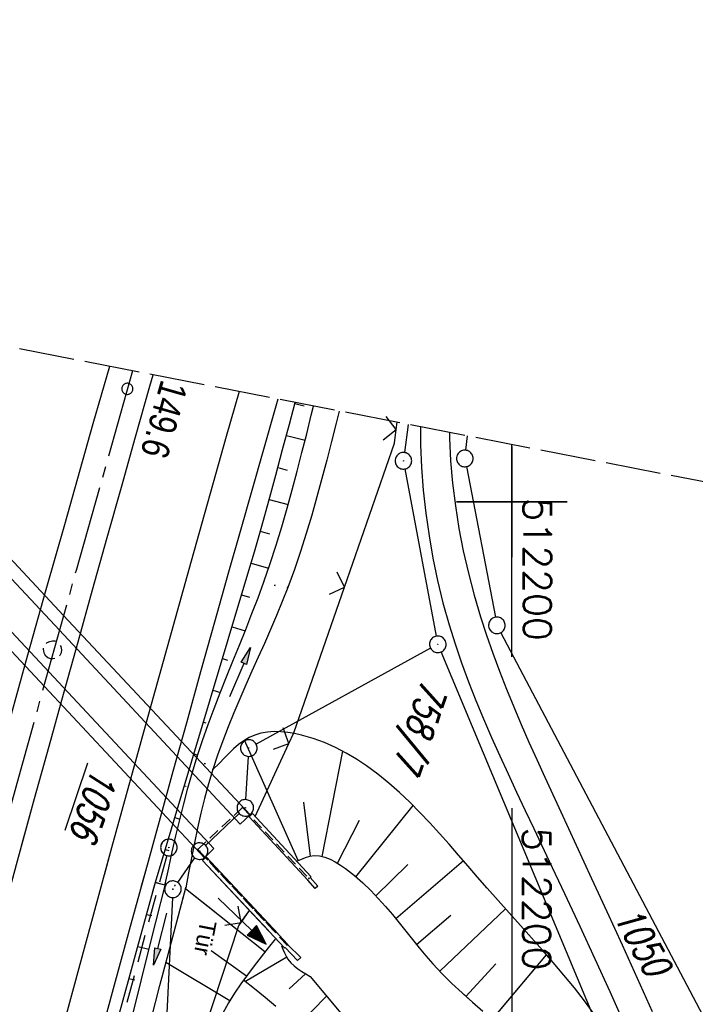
# Model space of a CAD drawing. Extents: x 511826 to 512284, y 474581 to 475544.
# Tile 28 of 29: x 512156 to 512217, y 475455 to 475544. Entities that reach past the tile are written whole.
import ezdxf

# ---------------------------------------------------------------- set-up
doc = ezdxf.new("R2010")
doc.units = 0
doc.header["$LTSCALE"] = 10
doc.header["$MEASUREMENT"] = 0
for name, pattern in [('ACHSE', [5.5, 4, -0.5, 0.5, -0.5]), ('AUSGEZOGEN', [0]), ('LT00', [0]), ('LT14', [0.6, 0.5, -0.1]), ('LT17', [0.15, 0.1, -0.05]), ('STRICHLINIE2', [0.375, 0.25, -0.125])]:
    doc.linetypes.add(name, pattern=pattern)
doc.layers.get('0').update_dxf_attribs({"linetype": 'LT00'})
for name, color, linetype in [('-AX-020', 250, 'ACHSE'), ('-Haltung', 182, 'STRICHLINIE2'), ('-ST-20-1', 250, 'LT00'), ('DFK_AB_FLNR', 7, 'Continuous'), ('DFK_AB_L', 21, 'LT00'), ('DFK_AB_P', 7, 'LT00'), ('DFK_FLUR_NR', 250, 'LT00'), ('DFK_GZPKT', 250, 'LT00'), ('DFK_KATASTER', 250, 'LT00'), ('PFEIL', 140, 'AUSGEZOGEN'), ('TOR_TEXT', 11, 'Continuous'), ('V89_AFBR_BAB', 250, 'LT00'), ('V89_BOESCH', 250, 'LT00'), ('V89_BOSCHUNG', 250, 'LT00'), ('V89_BR_KAPPE', 30, 'LT00'), ('V89_BR_WID', 30, 'LT17'), ('V89_BRUECK', 30, 'LT17'), ('V89_GRABEN', 250, 'LT00'), ('V89_KA_PRUF', 182, 'LT00'), ('V89_LD_MARK', 250, 'LT00'), ('V89_RASTER', 250, 'LT00'), ('V89_TOR', 10, 'LT00'), ('V89_ZAUN', 40, 'LT00'), ('V90_AFBR_BAB', 250, 'LT00'), ('V90_BOESCH', 250, 'LT00'), ('V90_BOSCHUNG', 250, 'LT00'), ('V90_BR_KAPPE', 30, 'LT00'), ('V90_BR_WID', 30, 'LT17'), ('V90_BRUECK', 30, 'LT17'), ('V90_GRABEN', 250, 'LT00'), ('V90_KA_PRUF', 182, 'LT00'), ('V90_LD_MARK', 250, 'LT00'), ('V90_PK_GR', 1, 'LT00'), ('V90_RASTER', 250, 'LT00'), ('V90_TOR', 10, 'LT00'), ('V90_ZAUN', 40, 'LT00')]:
    doc.layers.add(name, color=color, linetype=linetype)
doc.layers.add('-BLATT_90-RAND', color=7, linetype='LT14', plot=False)
doc.styles.add('Beschrift', font='ARIAL.TTF')
doc.styles.get("Standard").update_dxf_attribs({"font": 'romans.shx'})

# ---------------------------------------------------------------- blocks, each defined once
blk = doc.blocks.new('SYMB7010')
at = {"color": 0, "linetype": 'ByBlock'}
for points in [[(-0.031408, 0.499213), (-0.093728, 0.49134), (-0.15457, 0.475719), (-0.212975, 0.452595), (-0.268021, 0.422333), (-0.31884, 0.385411), (-0.36463, 0.342411), (-0.40467, 0.29401), (-0.438329, 0.240973), (-0.465074, 0.184136), (-0.484486, 0.124395), (-0.496256, 0.062692), (-0.5002, 0)], [(-0.5002, 0), (-0.496256, -0.062692), (-0.484486, -0.124395), (-0.465075, -0.184136), (-0.438329, -0.240973), (-0.404671, -0.29401), (-0.36463, -0.342411), (-0.31884, -0.385411), (-0.268021, -0.422333), (-0.212975, -0.452595), (-0.154571, -0.475719), (-0.093728, -0.49134), (-0.031408, -0.499213), (0.031408, -0.499213)], [(0.5002, 0), (0.496256, 0.062692), (0.484485, 0.124395), (0.465074, 0.184136), (0.438329, 0.240973), (0.40467, 0.29401), (0.36463, 0.342411), (0.31884, 0.385411), (0.268021, 0.422333), (0.212975, 0.452595), (0.15457, 0.475719), (0.093728, 0.49134), (0.031408, 0.499213), (-0.031408, 0.499213)], [(0.031408, -0.499213), (0.093728, -0.491341), (0.15457, -0.475719), (0.212975, -0.452595), (0.268021, -0.422333), (0.31884, -0.385411), (0.36463, -0.342411), (0.404671, -0.294011), (0.438329, -0.240974), (0.465075, -0.184136), (0.484486, -0.124395), (0.496256, -0.062692), (0.500201, 0)]]:
    blk.add_lwpolyline(points, dxfattribs=at)
blk = doc.blocks.new('SYMB0003')
at = {"color": 0, "linetype": 'ByBlock'}
for p, q in [((-0.015712, 0), (0.010166, 0.012015)), ((0, -0.021257), (-0.015712, 0)), ((0.010166, 0.012015), (0, -0.021257))]:
    blk.add_line(p, q, dxfattribs=at)
for points in [[(-0.031395, 0.499013), (-0.093691, 0.491144), (-0.154509, 0.475528), (-0.21289, 0.452414), (-0.267913, 0.422164), (-0.318712, 0.385257), (-0.364484, 0.342274), (-0.404509, 0.293893), (-0.438154, 0.240877), (-0.464888, 0.184062), (-0.484292, 0.124345), (-0.496058, 0.062667), (-0.5, 0)], [(-0.5, 0), (-0.496058, -0.062667), (-0.484292, -0.124345), (-0.464888, -0.184062), (-0.438154, -0.240877), (-0.404509, -0.293893), (-0.364485, -0.342274), (-0.318712, -0.385257), (-0.267914, -0.422164), (-0.21289, -0.452414), (-0.154509, -0.475529), (-0.093691, -0.491144), (-0.031395, -0.499014), (0.031395, -0.499014)], [(0.5, 0), (0.496057, 0.062667), (0.484292, 0.124345), (0.464888, 0.184062), (0.438153, 0.240877), (0.404509, 0.293893), (0.364484, 0.342274), (0.318712, 0.385257), (0.267913, 0.422164), (0.21289, 0.452414), (0.154509, 0.475528), (0.093691, 0.491144), (0.031395, 0.499013), (-0.031395, 0.499013)], [(0.031395, -0.499014), (0.093691, -0.491144), (0.154509, -0.475529), (0.21289, -0.452414), (0.267914, -0.422164), (0.318712, -0.385257), (0.364485, -0.342274), (0.404509, -0.293893), (0.438154, -0.240877), (0.464889, -0.184062), (0.484292, -0.124345), (0.496058, -0.062667), (0.5, 0)]]:
    blk.add_lwpolyline(points, dxfattribs=at)
blk = doc.blocks.new('SYMB0002')
at = {"color": 0, "linetype": 'ByBlock'}
for points in [[(-0.031395, 0.499013), (-0.093691, 0.491144), (-0.154509, 0.475528), (-0.21289, 0.452414), (-0.267913, 0.422164), (-0.318712, 0.385257), (-0.364484, 0.342274), (-0.404509, 0.293893), (-0.438154, 0.240877), (-0.464888, 0.184062), (-0.484292, 0.124345), (-0.496058, 0.062667), (-0.5, 0)], [(-0.5, 0), (-0.496058, -0.062667), (-0.484292, -0.124345), (-0.464888, -0.184062), (-0.438154, -0.240877), (-0.404509, -0.293893), (-0.364485, -0.342274), (-0.318712, -0.385257), (-0.267914, -0.422164), (-0.21289, -0.452414), (-0.154509, -0.475529), (-0.093691, -0.491144), (-0.031395, -0.499014), (0.031395, -0.499014)], [(0.5, 0), (0.496057, 0.062667), (0.484292, 0.124345), (0.464888, 0.184062), (0.438153, 0.240877), (0.404509, 0.293893), (0.364484, 0.342274), (0.318712, 0.385257), (0.267913, 0.422164), (0.21289, 0.452414), (0.154509, 0.475528), (0.093691, 0.491144), (0.031395, 0.499013), (-0.031395, 0.499013)], [(0.031395, -0.499014), (0.093691, -0.491144), (0.154509, -0.475529), (0.21289, -0.452414), (0.267914, -0.422164), (0.318712, -0.385257), (0.364485, -0.342274), (0.404509, -0.293893), (0.438154, -0.240877), (0.464889, -0.184062), (0.484292, -0.124345), (0.496058, -0.062667), (0.5, 0)]]:
    blk.add_lwpolyline(points, dxfattribs=at)
blk = doc.blocks.new('SYMB0011')
at = {"color": 0, "linetype": 'ByBlock'}
for p, q in [((0.5, 0), (-0.5, 0)), ((0, 0.5), (0, -0.5))]:
    blk.add_line(p, q, dxfattribs=at)
blk = doc.blocks.new('SYMB0070')
at = {"color": 0, "linetype": 'ByBlock'}
for p, q in [((-0.5, 0), (0.2, 0)), ((0.5, 0), (0.2, 0.1)), ((0.2, 0.1), (0.2, 0)), ((0.468, 0), (0.21, 0.086)), ((0.21, 0.086), (0.21, -0.086)), ((0.21, -0.086), (0.468, 0)), ((0.22, -0.072), (0.437, 0)), ((0.23, -0.058), (0.405, 0)), ((0.24, -0.045), (0.374, 0)), ((0.342, 0), (0.25, 0.031)), ((0.25, 0.031), (0.25, -0.031)), ((0.25, -0.031), (0.342, 0)), ((0.26, -0.017), (0.31, 0)), ((0.27, -0.003), (0.279, 0))]:
    blk.add_line(p, q, dxfattribs=at)
for points in [[(0.2, 0), (0.2, -0.1), (0.5, 0)], [(0.437, 0), (0.22, 0.072), (0.22, -0.072)], [(0.405, 0), (0.23, 0.058), (0.23, -0.058)], [(0.374, 0), (0.24, 0.045), (0.24, -0.045)], [(0.31, 0), (0.26, 0.017), (0.26, -0.017)], [(0.279, 0), (0.27, 0.003), (0.27, -0.003)]]:
    blk.add_lwpolyline(points, dxfattribs=at)
blk = doc.blocks.new('SYMB0024')
at = {"color": 0, "linetype": 'ByBlock'}
for p, q in [((-0.5, 0.5), (0, 0)), ((0, 0), (0.5, 0.5))]:
    blk.add_line(p, q, dxfattribs=at)
blk = doc.blocks.new('Pfreil3')
at = {"layer": 'PFEIL'}
blk.add_hatch(color=256, dxfattribs=at).paths.add_polyline_path([(-1.549, 0.273), (-1.549, -0.273), (0, 0)])
for p, q in [((-1.549, 0), (-4.831, 0)), ((-1.549, -0.273), (-1.549, 0.273)), ((-1.549, 0.273), (0, 0)), ((0, 0), (-1.549, -0.273))]:
    blk.add_line(p, q, dxfattribs=at)

msp = doc.modelspace()

# ---------------------------------------------------------------- linework, layer by layer
at = {"layer": '-AX-020', "ltscale": 0.2, "flags": 128}
msp.add_lwpolyline([(512165.72, 475511.829), (512160.618, 475493.788), (512155.257, 475474.55), (512149.971, 475455.29), (512148.09, 475448.361), (512142.908, 475429.074), (512137.804, 475409.765), (512132.778, 475390.436), (512127.829, 475371.088), (512122.957, 475351.719), (512118.163, 475332.332), (512113.447, 475312.925), (512108.808, 475293.499), (512104.247, 475274.055), (512099.765, 475254.593), (512095.36, 475235.113), (512091.033, 475215.616), (512086.785, 475196.101), (512082.614, 475176.57), (512078.522, 475157.022), (512074.508, 475137.458), (512070.573, 475117.878), (512066.716, 475098.282), (512063.238, 475080.246), (512059.532, 475060.621), (512055.901, 475040.983), (512052.344, 475021.33), (512048.857, 475001.665), (512045.438, 474981.988), (512042.084, 474962.3), (512038.794, 474942.602), (512035.562, 474922.893), (512032.388, 474903.175), (512029.269, 474883.449), (512026.201, 474863.714), (512023.183, 474843.972), (512020.21, 474824.222), (512017.282, 474804.467), (512014.394, 474784.705), (512011.544, 474764.937), (512008.73, 474745.165), (512005.949, 474725.388), (512003.198, 474705.607), (512000.474, 474685.821), (511997.775, 474666.033), (511995.098, 474646.242), (511992.439, 474626.448), (511989.798, 474606.651), (511989.417, 474603.785)], dxfattribs=at)
at = {"layer": '-BLATT_90-RAND'}
msp.add_lwpolyline([(512002.377, 475543.56), (511825.982, 474635.535), (512107.715, 474580.805), (512284.11, 475488.83), (512002.377, 475543.56)], dxfattribs=at)
at = {"layer": '-Haltung'}
msp.add_line((512168.817, 475468.033), (512153.027, 475409.955), dxfattribs=at)
at = {"layer": 'DFK_AB_L'}
for p, q in [((512190.647, 475506.986), (512190.309, 475504.443)), ((512190.348, 475502.963), (512193.182, 475487.857)), ((512192.663, 475486.759), (512176.897, 475478.101)), ((512175.965, 475473.089), (512176.196, 475476.991)), ((512175.375, 475471.824), (512172.335, 475468.946)), ((512169.81, 475465.604), (512171.36, 475467.816)), ((512169.343, 475464.241), (512167.737, 475431.599))]:
    msp.add_line(p, q, dxfattribs=at)
at = {"layer": 'DFK_KATASTER'}
for p, q in [((512195.961, 475505.954), (512195.833, 475504.656)), ((512195.902, 475503.174), (512198.519, 475489.566)), ((512199.011, 475488.167), (512220.45, 475447.593)), ((512211.561, 475443.532), (512193.61, 475486.428))]:
    msp.add_line(p, q, dxfattribs=at)
at = {"layer": 'V89_AFBR_BAB'}
for points in [[(512163.632, 475512.234), (512162.149, 475507.039), (512159.562, 475497.926), (512157.898, 475492.033), (512156.241, 475486.137), (512154.592, 475480.239), (512152.954, 475474.338), (512151.79, 475470.109)], [(512155.668, 475468.798), (512156.874, 475473.183), (512158.178, 475477.901), (512159.488, 475482.618), (512160.802, 475487.334), (512162.12, 475492.049), (512163.44, 475496.763), (512164.719, 475501.322), (512166.002, 475505.88), (512167.29, 475510.436), (512167.583, 475511.467)], [(512178.865, 475509.275), (512178.621, 475508.425), (512177.561, 475504.727), (512176.504, 475501.027), (512175.45, 475497.326), (512174.401, 475493.624), (512173.134, 475489.125), (512171.874, 475484.625), (512170.621, 475480.122), (512169.373, 475475.618), (512168.129, 475471.113), (512166.889, 475466.607), (512166.486, 475465.141)], [(512191.742, 475506.774), (512191.761, 475505.158), (512191.853, 475503.095), (512192.01, 475501.034), (512192.234, 475498.978), (512192.524, 475496.931), (512192.879, 475494.894), (512193.301, 475492.872), (512193.788, 475490.867), (512194.34, 475488.881), (512194.88, 475487.151), (512195.466, 475485.437), (512196.092, 475483.738), (512196.755, 475482.052), (512197.449, 475480.377), (512198.17, 475478.712), (512198.912, 475477.055), (512199.671, 475475.404), (512200.442, 475473.758), (512201.22, 475472.116), (512202.001, 475470.475), (512203.396, 475467.532), (512204.781, 475464.588), (512206.155, 475461.642), (512207.517, 475458.692), (512208.866, 475455.736), (512210.199, 475452.774)], [(512194.385, 475506.26), (512194.389, 475505.758), (512194.481, 475503.711), (512194.655, 475501.667), (512194.906, 475499.626), (512195.231, 475497.593), (512195.625, 475495.571), (512196.086, 475493.561), (512196.609, 475491.567), (512197.192, 475489.593), (512197.726, 475487.941), (512198.297, 475486.304), (512198.899, 475484.68), (512199.53, 475483.066), (512200.186, 475481.463), (512200.863, 475479.869), (512201.558, 475478.281), (512202.266, 475476.699), (512202.985, 475475.122), (512203.711, 475473.547), (512204.439, 475471.974), (512205.83, 475468.972), (512207.217, 475465.968), (512208.599, 475462.964), (512209.975, 475459.957), (512211.342, 475456.948), (512212.7, 475453.934)]]:
    msp.add_lwpolyline(points, dxfattribs=at)
at = {"layer": 'V89_BOESCH'}
for p, q in [((512173.582, 475476.389), (512172.982, 475475.805)), ((512167.567, 475464.775), (512167.8, 475465.619))]:
    msp.add_line(p, q, dxfattribs=at)
for points in [[(512167.8, 475465.619), (512176.065, 475493.193), (512176.741, 475495.487), (512177.399, 475497.787), (512178.041, 475500.09), (512178.671, 475502.398), (512179.292, 475504.708), (512179.909, 475507.019), (512180.428, 475508.971)], [(512207.459, 475453.693), (512206.576, 475454.89), (512205.661, 475456.064), (512204.72, 475457.219), (512203.756, 475458.358), (512202.775, 475459.486), (512201.781, 475460.606), (512200.779, 475461.724), (512199.773, 475462.842), (512198.768, 475463.965), (512197.769, 475465.096), (512196.912, 475466.084), (512196.058, 475467.077), (512195.204, 475468.069), (512194.346, 475469.056), (512193.48, 475470.032), (512192.602, 475470.992), (512191.708, 475471.932), (512190.794, 475472.846), (512189.857, 475473.73), (512188.891, 475474.578), (512187.895, 475475.385), (512186.862, 475476.146), (512185.968, 475476.743), (512185.043, 475477.297), (512184.085, 475477.8), (512183.092, 475478.244), (512182.061, 475478.621), (512180.989, 475478.924), (512180.374, 475479.057), (512179.753, 475479.156), (512179.131, 475479.216), (512178.516, 475479.23), (512177.912, 475479.189), (512177.328, 475479.088), (512176.769, 475478.919), (512176.259, 475478.687), (512175.774, 475478.395), (512175.31, 475478.054), (512174.863, 475477.673), (512174.429, 475477.261), (512174.004, 475476.83), (512173.582, 475476.389)], [(512180.555, 475467.516), (512180.95, 475467.689), (512181.345, 475467.843), (512181.74, 475467.961), (512182.135, 475468.024), (512182.621, 475468.008), (512183.104, 475467.898), (512183.583, 475467.711), (512184.054, 475467.465), (512184.515, 475467.175), (512184.963, 475466.859), (512185.777, 475466.224), (512186.54, 475465.56), (512187.259, 475464.87), (512187.941, 475464.16), (512188.592, 475463.433), (512189.22, 475462.694), (512189.831, 475461.947), (512190.432, 475461.197), (512191.03, 475460.449), (512191.631, 475459.706), (512192.242, 475458.973), (512192.87, 475458.254), (512193.717, 475457.35), (512194.598, 475456.473), (512195.509, 475455.62), (512196.034, 475455.152)]]:
    msp.add_lwpolyline(points, dxfattribs=at)
at = {"layer": 'V89_BOSCHUNG'}
for p, q in [((512180.406, 475508.89), (512181.225, 475508.676)), ((512179.635, 475505.99), (512181.318, 475505.551)), ((512178.86, 475503.098), (512179.716, 475502.869)), ((512178.073, 475500.208), (512179.786, 475499.74)), ((512177.269, 475497.329), (512178.105, 475497.09)), ((512176.439, 475494.452), (512178.021, 475493.988)), ((512175.582, 475491.582), (512176.294, 475491.368)), ((512174.721, 475488.708), (512175.914, 475488.35)), ((512173.859, 475485.834), (512174.323, 475485.696)), ((512172.998, 475482.961), (512173.664, 475482.761)), ((512172.137, 475480.087), (512172.365, 475480.019)), ((512180.685, 475467.573), (512175.847, 475478.443)), ((512171.275, 475477.213), (512171.614, 475477.112)), ((512182.877, 475467.96), (512184.725, 475477.472)), ((512170.414, 475474.34), (512170.587, 475474.288)), ((512181.805, 475467.975), (512181.202, 475472.853)), ((512185.913, 475466.109), (512191.1, 475472.545)), ((512169.553, 475471.466), (512170.01, 475471.329)), ((512184.239, 475467.353), (512186.24, 475471.233)), ((512168.691, 475468.592), (512169.01, 475468.497)), ((512187.716, 475464.4), (512190.603, 475467.21)), ((512189.513, 475462.339), (512195.632, 475467.572)), ((512168.658, 475465.361), (512167.789, 475465.581)), ((512173.249, 475462.855), (512170.504, 475465.023)), ((512193.506, 475457.569), (512199.425, 475463.229)), ((512191.4, 475459.99), (512194.492, 475462.649)), ((512199.023, 475454.141), (512203.152, 475459.055)), ((512195.863, 475455.3), (512198.556, 475458.25))]:
    msp.add_line(p, q, dxfattribs=at)
at = {"layer": 'V89_BR_KAPPE'}
msp.add_line((512178.887, 475460.949), (512172.387, 475467.917), dxfattribs=at)
for points in [[(512176.359, 475471.716), (512175.44, 475470.865), (512158.693, 475488.835), (512143.823, 475504.731), (512144.744, 475505.504), (512159.488, 475489.716), (512176.359, 475471.716)], [(512172.23, 475467.831), (512173.08, 475468.668), (512157.357, 475485.498), (512141.424, 475502.503), (512140.608, 475501.651), (512156.934, 475484.209), (512172.23, 475467.831)], [(512176.273, 475471.519), (512176.568, 475471.825), (512181.846, 475466.125), (512181.781, 475466.033), (512182.478, 475465.27), (512182.225, 475465.047), (512181.559, 475465.808), (512176.273, 475471.519)], [(512172.387, 475467.917), (512172.056, 475467.595), (512178.007, 475461.246)]]:
    msp.add_lwpolyline(points, dxfattribs=at)
at = {"layer": 'V89_BR_WID'}
for p, q in [((512171.618, 475468.576), (512175.669, 475472.367)), ((512175.669, 475472.367), (512181.667, 475465.958)), ((512171.618, 475468.576), (512178.694, 475461.014))]:
    msp.add_line(p, q, dxfattribs=at)
at = {"layer": 'V89_BRUECK', "flags": 128}
msp.add_lwpolyline([(512158.074, 475485.906), (512157.9, 475486.057), (512157.771, 475486.257), (512157.694, 475486.486), (512157.68, 475486.722), (512157.731, 475486.94), (512157.848, 475487.131), (512158.024, 475487.283), (512158.242, 475487.387), (512158.48, 475487.437), (512158.716, 475487.424), (512158.93, 475487.341), (512159.122, 475487.159), (512159.249, 475486.91), (512159.305, 475486.629), (512159.28, 475486.351), (512159.169, 475486.109), (512158.998, 475485.95), (512158.78, 475485.848), (512158.539, 475485.804), (512158.299, 475485.82), (512158.087, 475485.899), (512158.074, 475485.906)], dxfattribs=at)
at = {"layer": 'V89_GRABEN'}
for p, q in [((512168.683, 475465.459), (512168.436, 475464.482)), ((512170.203, 475463.884), (512170.529, 475465.116))]:
    msp.add_line(p, q, dxfattribs=at)
for points in [[(512168.683, 475465.459), (512169, 475466.912), (512169.321, 475468.364), (512169.65, 475469.812), (512169.992, 475471.257), (512170.351, 475472.697), (512170.73, 475474.13), (512171.135, 475475.555), (512171.568, 475476.971), (512172.052, 475478.428), (512172.565, 475479.876), (512173.103, 475481.315), (512173.66, 475482.749), (512174.229, 475484.179), (512174.806, 475485.607), (512175.385, 475487.034), (512175.959, 475488.463), (512176.524, 475489.895), (512177.072, 475491.332), (512177.6, 475492.776), (512178.166, 475494.42), (512178.701, 475496.074), (512179.209, 475497.737), (512179.693, 475499.408), (512180.157, 475501.085), (512180.605, 475502.768), (512181.04, 475504.454), (512181.466, 475506.144), (512181.887, 475507.835), (512182.089, 475508.649)], [(512184.393, 475508.201), (512184.121, 475507.11), (512183.703, 475505.438), (512183.278, 475503.768), (512182.844, 475502.102), (512182.394, 475500.441), (512181.925, 475498.786), (512181.431, 475497.14), (512180.909, 475495.503), (512180.353, 475493.878), (512179.759, 475492.265), (512179.257, 475490.991), (512178.734, 475489.724), (512178.193, 475488.463), (512177.641, 475487.207), (512177.083, 475485.952), (512176.522, 475484.699), (512175.965, 475483.444), (512175.417, 475482.187), (512174.883, 475480.926), (512174.367, 475479.659), (512173.875, 475478.384), (512173.412, 475477.1), (512172.982, 475475.805), (512172.59, 475474.497), (512172.232, 475473.177), (512171.903, 475471.848), (512171.599, 475470.511), (512171.314, 475469.168), (512171.045, 475467.82), (512170.784, 475466.469), (512170.529, 475465.116)]]:
    msp.add_lwpolyline(points, dxfattribs=at)
at = {"layer": 'V89_LD_MARK'}
msp.add_lwpolyline([(512175.351, 475509.958), (512174.191, 475505.883), (512171.021, 475494.641), (512167.405, 475481.684), (512163.827, 475468.717), (512163.158, 475466.266)], dxfattribs=at)
at = {"layer": 'V89_RASTER'}
for p, q in [((512200.001, 475505), (512200.001, 475495)), ((512195.001, 475500), (512205.001, 475500)), ((512200.001, 475472.311), (512200.001, 475453.811))]:
    msp.add_line(p, q, dxfattribs=at)
at = {"layer": 'V89_ZAUN'}
for p, q in [((512189.567, 475506.516), (512189.651, 475507.18)), ((512176.818, 475471.555), (512179.849, 475478.167)), ((512175.581, 475462.066), (512176.29, 475463.078))]:
    msp.add_line(p, q, dxfattribs=at)
for points in [[(512184.88, 475492.293), (512189.411, 475505.289), (512189.567, 475506.516)], [(512179.849, 475478.167), (512180.293, 475479.134), (512184.88, 475492.293)]]:
    msp.add_lwpolyline(points, dxfattribs=at)
at = {"layer": 'V90_AFBR_BAB'}
for points in [[(512163.632, 475512.234), (512162.149, 475507.039), (512159.562, 475497.926), (512157.898, 475492.033), (512156.241, 475486.137), (512154.592, 475480.239), (512152.954, 475474.338), (512150.751, 475466.335), (512148.568, 475458.327), (512146.404, 475450.313), (512144.304, 475442.464), (512142.221, 475434.611), (512140.154, 475426.754), (512138.894, 475421.935), (512137.638, 475417.116), (512136.386, 475412.295), (512135.137, 475407.474), (512133.889, 475402.652)], [(512138.883, 475405.7), (512139.923, 475409.737), (512140.965, 475413.773), (512142.01, 475417.808), (512143.059, 475421.842), (512144.114, 475425.875), (512145.353, 475430.578), (512146.6, 475435.279), (512147.855, 475439.978), (512149.115, 475444.676), (512150.381, 475449.372), (512151.993, 475455.328), (512153.612, 475461.282), (512155.238, 475467.234), (512156.874, 475473.183), (512158.178, 475477.901), (512159.488, 475482.618), (512160.802, 475487.334), (512162.12, 475492.049), (512163.44, 475496.763), (512164.719, 475501.322), (512166.002, 475505.88), (512167.29, 475510.436), (512167.583, 475511.467)], [(512178.865, 475509.275), (512178.621, 475508.425), (512177.561, 475504.727), (512176.504, 475501.027), (512175.45, 475497.326), (512174.401, 475493.624), (512173.134, 475489.125), (512171.874, 475484.625), (512170.621, 475480.122), (512169.373, 475475.618), (512168.129, 475471.113), (512166.889, 475466.607), (512165.431, 475461.295), (512163.977, 475455.982), (512162.529, 475450.667), (512161.088, 475445.35), (512159.022, 475437.663), (512156.975, 475429.971), (512154.948, 475422.274), (512153.669, 475417.373), (512152.398, 475412.471), (512151.133, 475407.567), (512149.873, 475402.661)], [(512191.742, 475506.774), (512191.761, 475505.158), (512191.853, 475503.095), (512192.01, 475501.034), (512192.234, 475498.978), (512192.524, 475496.931), (512192.88, 475494.894), (512193.301, 475492.872), (512193.788, 475490.867), (512194.34, 475488.881), (512194.88, 475487.151), (512195.466, 475485.438), (512196.092, 475483.738), (512196.755, 475482.052), (512197.449, 475480.377), (512198.17, 475478.712), (512198.912, 475477.055), (512199.671, 475475.404), (512200.442, 475473.758), (512201.22, 475472.116), (512202.001, 475470.475), (512203.396, 475467.532), (512204.781, 475464.588), (512206.155, 475461.642), (512207.517, 475458.692), (512208.866, 475455.736), (512210.199, 475452.774)], [(512194.385, 475506.26), (512194.389, 475505.758), (512194.481, 475503.711), (512194.655, 475501.667), (512194.906, 475499.626), (512195.231, 475497.593), (512195.625, 475495.571), (512196.086, 475493.561), (512196.609, 475491.567), (512197.192, 475489.593), (512197.726, 475487.941), (512198.297, 475486.304), (512198.899, 475484.68), (512199.53, 475483.066), (512200.186, 475481.463), (512200.863, 475479.869), (512201.558, 475478.281), (512202.266, 475476.699), (512202.985, 475475.122), (512203.711, 475473.547), (512204.439, 475471.974), (512205.83, 475468.972), (512207.217, 475465.968), (512208.599, 475462.964), (512209.975, 475459.957), (512211.342, 475456.948), (512212.7, 475453.934)]]:
    msp.add_lwpolyline(points, dxfattribs=at)
at = {"layer": 'V90_BOESCH'}
msp.add_line((512173.582, 475476.389), (512172.982, 475475.805), dxfattribs=at)
for points in [[(512167.8, 475465.619), (512176.065, 475493.193), (512176.741, 475495.487), (512177.399, 475497.787), (512178.041, 475500.091), (512178.671, 475502.398), (512179.292, 475504.708), (512179.909, 475507.019), (512180.428, 475508.971)], [(512207.459, 475453.693), (512206.576, 475454.89), (512205.661, 475456.064), (512204.72, 475457.219), (512203.756, 475458.358), (512202.775, 475459.486), (512201.781, 475460.607), (512200.779, 475461.724), (512199.773, 475462.842), (512198.768, 475463.965), (512197.769, 475465.096), (512196.912, 475466.084), (512196.058, 475467.077), (512195.204, 475468.069), (512194.346, 475469.056), (512193.48, 475470.032), (512192.602, 475470.992), (512191.708, 475471.932), (512190.794, 475472.847), (512189.857, 475473.73), (512188.891, 475474.578), (512187.895, 475475.385), (512186.862, 475476.146), (512185.968, 475476.743), (512185.043, 475477.297), (512184.085, 475477.8), (512183.092, 475478.244), (512182.061, 475478.621), (512180.989, 475478.924), (512180.374, 475479.057), (512179.753, 475479.156), (512179.131, 475479.217), (512178.516, 475479.23), (512177.912, 475479.189), (512177.328, 475479.088), (512176.769, 475478.919), (512176.259, 475478.687), (512175.774, 475478.395), (512175.31, 475478.054), (512174.863, 475477.673), (512174.429, 475477.261), (512174.004, 475476.83), (512173.582, 475476.389)], [(512180.555, 475467.516), (512180.95, 475467.689), (512181.345, 475467.843), (512181.74, 475467.961), (512182.135, 475468.024), (512182.621, 475468.008), (512183.104, 475467.898), (512183.583, 475467.711), (512184.054, 475467.465), (512184.515, 475467.175), (512184.963, 475466.859), (512185.777, 475466.224), (512186.54, 475465.56), (512187.259, 475464.87), (512187.941, 475464.16), (512188.592, 475463.433), (512189.22, 475462.694), (512189.831, 475461.947), (512190.432, 475461.197), (512191.03, 475460.449), (512191.631, 475459.706), (512192.242, 475458.973), (512192.87, 475458.254), (512193.717, 475457.35), (512194.598, 475456.473), (512195.509, 475455.62), (512196.445, 475454.785), (512197.402, 475453.966)], [(512151.954, 475406.248), (512152.58, 475408.447), (512153.209, 475410.645), (512153.839, 475412.843), (512154.466, 475415.042), (512155.089, 475417.242), (512155.703, 475419.444), (512156.306, 475421.649), (512156.993, 475424.224), (512157.664, 475426.804), (512158.323, 475429.387), (512158.973, 475431.972), (512159.618, 475434.559), (512160.261, 475437.146), (512160.905, 475439.732), (512161.555, 475442.318), (512162.212, 475444.901), (512162.982, 475447.868), (512163.764, 475450.832), (512164.558, 475453.793), (512165.361, 475456.751), (512166.17, 475459.708), (512166.984, 475462.664), (512167.8, 475465.619)], [(512178.616, 475460.487), (512177.975, 475459.686), (512177.34, 475458.883), (512176.714, 475458.074), (512176.104, 475457.256), (512175.514, 475456.426), (512174.949, 475455.583), (512174.414, 475454.722), (512173.847, 475453.72)], [(512179.204, 475459.884), (512179.326, 475459.561), (512179.456, 475459.245), (512179.602, 475458.942), (512179.773, 475458.659), (512180.03, 475458.338), (512180.331, 475458.051), (512180.665, 475457.792), (512181.026, 475457.553), (512181.403, 475457.328), (512181.789, 475457.11), (512188.71, 475448.825)], [(512178.678, 475454.402), (512177.715, 475455.203), (512176.743, 475455.995), (512175.768, 475456.782)]]:
    msp.add_lwpolyline(points, dxfattribs=at)
at = {"layer": 'V90_BOSCHUNG'}
for p, q in [((512180.406, 475508.89), (512181.225, 475508.676)), ((512179.635, 475505.99), (512181.318, 475505.551)), ((512178.86, 475503.098), (512179.716, 475502.869)), ((512178.073, 475500.209), (512179.786, 475499.74)), ((512177.269, 475497.329), (512178.105, 475497.09)), ((512176.439, 475494.452), (512178.021, 475493.988)), ((512175.582, 475491.582), (512176.294, 475491.368)), ((512174.721, 475488.708), (512175.914, 475488.35)), ((512173.859, 475485.834), (512174.323, 475485.696)), ((512172.998, 475482.961), (512173.664, 475482.761)), ((512172.137, 475480.087), (512172.365, 475480.019)), ((512180.685, 475467.573), (512175.847, 475478.443)), ((512171.275, 475477.213), (512171.614, 475477.112)), ((512182.877, 475467.96), (512184.725, 475477.472)), ((512170.414, 475474.34), (512170.587, 475474.288)), ((512181.805, 475467.975), (512181.202, 475472.853)), ((512185.913, 475466.109), (512191.1, 475472.545)), ((512169.553, 475471.466), (512170.01, 475471.329)), ((512184.239, 475467.353), (512186.24, 475471.233)), ((512168.691, 475468.592), (512169.01, 475468.497)), ((512187.716, 475464.4), (512190.603, 475467.21)), ((512189.513, 475462.339), (512195.632, 475467.572)), ((512168.658, 475465.361), (512167.789, 475465.58)), ((512177.699, 475459.338), (512170.504, 475465.023)), ((512193.506, 475457.569), (512199.425, 475463.229)), ((512167.457, 475462.57), (512166.991, 475462.688)), ((512191.4, 475459.99), (512194.492, 475462.649)), ((512167.191, 475459.543), (512166.194, 475459.795)), ((512176.023, 475457.145), (512172.82, 475459.407)), ((512174.52, 475454.897), (512168.743, 475458.364)), ((512179.658, 475458.843), (512175.928, 475456.654)), ((512198.269, 475453.243), (512203.152, 475459.055)), ((512195.863, 475455.3), (512198.556, 475458.25)), ((512165.931, 475456.767), (512165.402, 475456.901)), ((512181.355, 475457.356), (512179.873, 475456)), ((512183.268, 475455.339), (512180.664, 475452.668))]:
    msp.add_line(p, q, dxfattribs=at)
at = {"layer": 'V90_BR_KAPPE'}
for points in [[(512176.359, 475471.716), (512175.44, 475470.865), (512158.693, 475488.835), (512143.823, 475504.731), (512144.744, 475505.504), (512159.488, 475489.716), (512176.359, 475471.716)], [(512172.23, 475467.831), (512173.08, 475468.668), (512157.357, 475485.498), (512141.424, 475502.503), (512140.608, 475501.651), (512156.934, 475484.209), (512172.23, 475467.831)], [(512176.273, 475471.519), (512176.568, 475471.825), (512181.846, 475466.125), (512181.781, 475466.033), (512182.478, 475465.27), (512182.225, 475465.047), (512181.559, 475465.808), (512176.273, 475471.519)], [(512172.387, 475467.917), (512172.056, 475467.595), (512179.45, 475459.706), (512179.532, 475459.722), (512180.639, 475458.539), (512180.943, 475458.804), (512179.749, 475459.95), (512179.766, 475460.006), (512172.387, 475467.917)]]:
    msp.add_lwpolyline(points, dxfattribs=at)
at = {"layer": 'V90_BR_WID'}
msp.add_lwpolyline([(512179.699, 475459.939), (512171.618, 475468.576), (512175.669, 475472.367), (512181.667, 475465.958)], dxfattribs=at)
at = {"layer": 'V90_BRUECK', "flags": 128}
msp.add_lwpolyline([(512158.074, 475485.906), (512157.9, 475486.057), (512157.771, 475486.257), (512157.694, 475486.486), (512157.68, 475486.722), (512157.731, 475486.94), (512157.848, 475487.131), (512158.024, 475487.283), (512158.242, 475487.387), (512158.48, 475487.437), (512158.716, 475487.424), (512158.93, 475487.341), (512159.122, 475487.159), (512159.249, 475486.91), (512159.305, 475486.629), (512159.28, 475486.351), (512159.169, 475486.109), (512158.998, 475485.95), (512158.78, 475485.848), (512158.539, 475485.804), (512158.299, 475485.82), (512158.087, 475485.899), (512158.074, 475485.906)], dxfattribs=at)
at = {"layer": 'V90_GRABEN'}
for points in [[(512168.683, 475465.459), (512169, 475466.912), (512169.321, 475468.364), (512169.65, 475469.812), (512169.992, 475471.257), (512170.351, 475472.697), (512170.73, 475474.13), (512171.135, 475475.555), (512171.569, 475476.971), (512172.052, 475478.428), (512172.565, 475479.876), (512173.103, 475481.315), (512173.66, 475482.749), (512174.229, 475484.179), (512174.806, 475485.607), (512175.385, 475487.034), (512175.959, 475488.463), (512176.524, 475489.895), (512177.072, 475491.332), (512177.6, 475492.776), (512178.166, 475494.42), (512178.701, 475496.074), (512179.209, 475497.737), (512179.693, 475499.408), (512180.157, 475501.085), (512180.605, 475502.768), (512181.04, 475504.454), (512181.467, 475506.144), (512181.887, 475507.835), (512182.089, 475508.649)], [(512184.393, 475508.201), (512184.121, 475507.11), (512183.703, 475505.438), (512183.278, 475503.768), (512182.844, 475502.102), (512182.394, 475500.441), (512181.925, 475498.786), (512181.431, 475497.14), (512180.909, 475495.503), (512180.353, 475493.878), (512179.759, 475492.265), (512179.257, 475490.991), (512178.734, 475489.724), (512178.193, 475488.463), (512177.641, 475487.207), (512177.083, 475485.952), (512176.522, 475484.699), (512175.965, 475483.444), (512175.417, 475482.187), (512174.883, 475480.926), (512174.367, 475479.659), (512173.875, 475478.384), (512173.412, 475477.1), (512172.982, 475475.805), (512172.59, 475474.497), (512172.232, 475473.177), (512171.903, 475471.848), (512171.599, 475470.511), (512171.314, 475469.168), (512171.045, 475467.82), (512170.784, 475466.469), (512170.529, 475465.116)], [(512168.683, 475465.459), (512167.812, 475462.008), (512166.942, 475458.556), (512166.078, 475455.103), (512165.222, 475451.648), (512164.375, 475448.19), (512163.541, 475444.73), (512162.922, 475442.122), (512162.308, 475439.512), (512161.697, 475436.901), (512161.084, 475434.291), (512160.469, 475431.682), (512159.846, 475429.074), (512159.214, 475426.469), (512158.568, 475423.867), (512157.907, 475421.269), (512157.337, 475419.088), (512156.757, 475416.911), (512156.17, 475414.734), (512155.577, 475412.56), (512154.983, 475410.385), (512154.389, 475408.211), (512153.8, 475406.035)], [(512155.644, 475406.589), (512156.273, 475408.97), (512156.907, 475411.35), (512157.542, 475413.73), (512158.174, 475416.11), (512158.801, 475418.492), (512159.418, 475420.876), (512160.081, 475423.492), (512160.731, 475426.111), (512161.371, 475428.733), (512162.005, 475431.356), (512162.635, 475433.98), (512163.265, 475436.604), (512163.896, 475439.228), (512164.532, 475441.851), (512165.176, 475444.471), (512165.915, 475447.427), (512166.666, 475450.379), (512167.427, 475453.33), (512168.196, 475456.278), (512168.97, 475459.225), (512169.749, 475462.171), (512170.529, 475465.116)]]:
    msp.add_lwpolyline(points, dxfattribs=at)
at = {"layer": 'V90_LD_MARK'}
msp.add_lwpolyline([(512175.351, 475509.958), (512174.191, 475505.883), (512171.021, 475494.641), (512167.405, 475481.684), (512163.827, 475468.717), (512160.286, 475455.74), (512156.782, 475442.753), (512153.315, 475429.756), (512149.883, 475416.749), (512146.486, 475403.733), (512143.124, 475390.708), (512139.797, 475377.673), (512136.504, 475364.63), (512133.244, 475351.578), (512128.531, 475332.455), (512123.89, 475313.313), (512119.32, 475294.154), (512114.821, 475274.978), (512110.395, 475255.785), (512106.041, 475236.576), (512101.76, 475217.35)], dxfattribs=at)
at = {"layer": 'V90_RASTER'}
for p, q in [((512200, 475485.989), (512200, 475505.169)), ((512205, 475500), (512195.001, 475500))]:
    msp.add_line(p, q, dxfattribs=at)
at = {"layer": 'V90_ZAUN'}
for p, q in [((512189.567, 475506.516), (512189.651, 475507.18)), ((512176.818, 475471.555), (512179.849, 475478.167)), ((512175.53, 475461.993), (512176.29, 475463.078))]:
    msp.add_line(p, q, dxfattribs=at)
for points in [[(512184.88, 475492.293), (512189.411, 475505.29), (512189.567, 475506.516)], [(512179.849, 475478.167), (512180.293, 475479.134), (512184.88, 475492.293)], [(512170.754, 475447.788), (512175.34, 475461.722), (512175.53, 475461.993)]]:
    msp.add_lwpolyline(points, dxfattribs=at)

# ---------------------------------------------------------------- block references
at = {"layer": '-ST-20-1', "rotation": 258.929999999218}
msp.add_blockref('SYMB0002', (512165.255, 475510.204), dxfattribs=at)
at = {"layer": 'DFK_AB_P', "xscale": 1.499999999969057, "yscale": 1.5, "zscale": 1.5, "rotation": 251.2881100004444}
for p in [(512190.21, 475503.7), (512193.32, 475487.12), (512176.24, 475477.74), (512175.92, 475472.34), (512171.79, 475468.43), (512169.38, 475464.99)]:
    msp.add_blockref('SYMB0003', p, dxfattribs=at)
at = {"layer": 'DFK_GZPKT', "xscale": 1.499999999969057, "yscale": 1.5, "zscale": 1.5, "rotation": 251.2881100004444}
for p in [(512195.76, 475503.91), (512198.66, 475488.83)]:
    msp.add_blockref('SYMB7010', p, dxfattribs=at)
at = {"layer": 'PFEIL'}
for p, rotation in [((512176.389, 475486.82), 66.91313919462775), ((512167.626, 475458.135), 255.6391150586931)]:
    msp.add_blockref('Pfreil3', p, dxfattribs=dict(at, rotation=rotation))
at = {"layer": 'V89_BR_WID', "xscale": 0.09999999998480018, "yscale": 0.09999999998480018, "zscale": 0.1, "rotation": 251.3214071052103}
for p in [(512175.669, 475472.367), (512171.618, 475468.576), (512181.667, 475465.957)]:
    msp.add_blockref('SYMB0011', p, dxfattribs=at)
at = {"layer": 'V89_KA_PRUF', "xscale": 1.499999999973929, "yscale": 1.499999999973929, "zscale": 1.5, "rotation": 251.3214071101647}
msp.add_blockref('SYMB0003', (512169.014, 475468.757), dxfattribs=at)
at = {"layer": 'V89_TOR', "xscale": 5.999999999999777, "yscale": 5.999999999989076, "zscale": 6, "rotation": 316.3622902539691}
msp.add_blockref('SYMB0070', (512175.64, 475462.097), dxfattribs=at)
at = {"layer": 'V89_ZAUN', "yscale": 2.099999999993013, "zscale": 2.1}
for p, xscale, rotation in [((512189.567, 475506.516), 2.099999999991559, 82.75205711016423), ((512184.88, 475492.293), 2.099999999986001, 70.77933710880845), ((512179.849, 475478.167), 2.100000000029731, 65.36931710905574), ((512175.53, 475461.993), 2.100000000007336, 54.99027710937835)]:
    msp.add_blockref('SYMB0024', p, dxfattribs=dict(at, xscale=xscale, rotation=rotation))
at = {"layer": 'V90_BR_WID', "xscale": 0.1000000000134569, "yscale": 0.1000000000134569, "zscale": 0.1, "rotation": 259.0065042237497}
for p in [(512175.669, 475472.367), (512171.618, 475468.576), (512181.667, 475465.957), (512179.699, 475459.939)]:
    msp.add_blockref('SYMB0011', p, dxfattribs=at)
at = {"layer": 'V90_KA_PRUF', "xscale": 1.500000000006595, "yscale": 1.500000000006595, "zscale": 1.5, "rotation": 259.0065042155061}
msp.add_blockref('SYMB0003', (512169.014, 475468.757), dxfattribs=at)
at = {"layer": 'V90_PK_GR', "xscale": 0.1000000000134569, "yscale": 0.1000000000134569, "zscale": 0.1, "rotation": 259.0065042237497}
for p in [(512177.6, 475492.776), (512178.601, 475492.455), (512179.759, 475492.265), (512171.568, 475476.971), (512172.263, 475476.334), (512172.982, 475475.805), (512168.683, 475465.459), (512169.561, 475465.321), (512170.529, 475465.116)]:
    msp.add_blockref('SYMB0011', p, dxfattribs=at)
at = {"layer": 'V90_TOR', "xscale": 5.999999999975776, "yscale": 6.000000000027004, "zscale": 6, "rotation": 316.226690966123}
msp.add_blockref('SYMB0070', (512175.64, 475462.097), dxfattribs=at)
at = {"layer": 'V90_ZAUN', "yscale": 2.099999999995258, "zscale": 2.1}
for p, xscale, rotation in [((512189.567, 475506.516), 2.099999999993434, 82.75102421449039), ((512184.88, 475492.293), 2.100000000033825, 70.78094421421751), ((512179.849, 475478.167), 2.100000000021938, 65.3689042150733), ((512175.53, 475461.993), 2.099999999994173, 54.99147421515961)]:
    msp.add_blockref('SYMB0024', p, dxfattribs=dict(at, xscale=xscale, rotation=rotation))

# ---------------------------------------------------------------- texts
at = {"layer": '-ST-20-1', "style": 'Beschrift', "width": 0.8}
msp.add_text('  149.6', height=2.5, rotation=-105.86646, dxfattribs=at).set_placement((512168.759, 475512.62))
at = {"layer": 'DFK_AB_FLNR', "oblique": 13.754, "width": 0.75}
msp.add_text('%%U1056', height=2.5, rotation=251.3214, dxfattribs=at).set_placement((512162.104, 475476.101))
at = {"layer": 'DFK_FLUR_NR', "oblique": 13.754, "width": 0.75}
for s, rotation, p in [('758/7', 251.3214, (512191.947, 475484.046)), ('1050', 299.04654, (512209.151, 475462.517))]:
    msp.add_text(s, height=2.5, rotation=rotation, dxfattribs=at).set_placement(p)
at = {"layer": 'TOR_TEXT', "style": 'Beschrift'}
msp.add_text('Tür', height=1.5, rotation=259.0065, dxfattribs=at).set_placement((512171.865, 475462.276))
at = {"layer": 'V89_RASTER', "width": 1.006}
msp.add_text(' 512200', height=2.5, rotation=269.99965, dxfattribs=at).set_placement((512201.001, 475472.311))
at = {"layer": 'V90_RASTER', "width": 1.006}
msp.add_text(' 512200', height=2.5, rotation=269.99889, dxfattribs=at).set_placement((512201.063, 475502.097))

doc.saveas('drawing.dxf')
